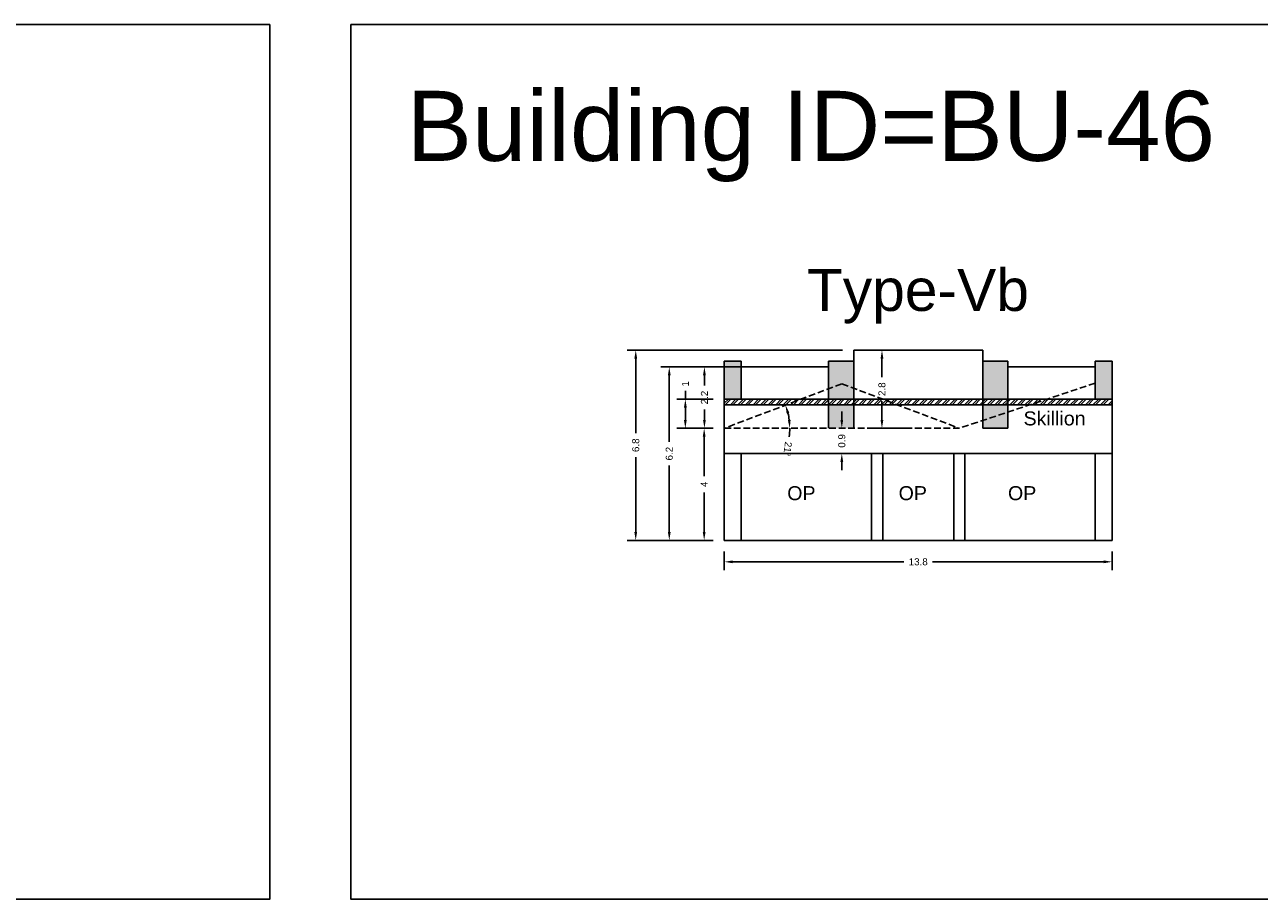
# Model space of a CAD drawing. Header units: metres. Extents: x 3416649 to 3417093, y -6712874 to -6712690.
# Tile 19 of 45: x 3416862 to 3416906, y -6712874 to -6712843. Entities that reach past the tile are written whole.
import ezdxf

# ---------------------------------------------------------------- set-up
doc = ezdxf.new("R2010")
doc.units = ezdxf.units.M
doc.linetypes.add('ACAD_ISO02W100', pattern=[15, 12, -3])
doc.layers.add('Dotted', color=7, linetype='ACAD_ISO02W100', plot=False)
doc.styles.get("Standard").update_dxf_attribs({"font": 'arial.ttf'})
doc.dimstyles.new('ISO-25', dxfattribs={"dimtxt": 0.25, "dimasz": 0.3, "dimexe": 0.3, "dimexo": 0.4, "dimgap": 0.2, "dimtad": 0, "dimdec": 1, "dimdsep": 46, "dimtxsty": 'Standard', "dimcen": 2.5, "dimadec": 0, "dimazin": 0, "dimtfac": 1, "dimtdec": 1, "dimtmove": 0, "dimatfit": 3, "dimfxl": 1, "dimarcsym": 0})

# ---------------------------------------------------------------- blocks, each defined once
blk = doc.blocks.new('*D390')
at = {"color": 0, "lineweight": -2, "transparency": 16777216}
for start, end in [(7.3695, 13.411), (352.6305, 0)]:
    blk.add_arc((3416886.521, -6712857.664), 2.334, start, end, dxfattribs=at)
at = {"color": 0, "transparency": 16777216}
for points in [[(3416888.744, -6712857.138), (3416888.839, -6712857.108), (3416888.703, -6712856.836)], [(3416888.886, -6712857.362), (3416888.786, -6712857.368), (3416888.855, -6712857.664)]]:
    blk.add_solid(points, dxfattribs=at)
at = {"layer": 'Defpoints', "color": 0, "transparency": 16777216}
for p in [(3416890.711, -6712856.074), (3416888.787, -6712857.105), (3416886.521, -6712857.664), (3416886.521, -6712857.664), (3416894.901, -6712857.664)]:
    blk.add_point(p, dxfattribs=at)
at = {"color": 0, "transparency": 16777216, "insert": (3416888.779, -6712858.407), "char_height": 0.25, "attachment_point": 5, "rotation": 262.6305}
blk.add_mtext('21°', dxfattribs=at)
blk = doc.blocks.new('*D391')
at = {"color": 0, "lineweight": -2, "transparency": 16777216}
for p, q in [((3416886.521, -6712862.064), (3416886.521, -6712862.729)), ((3416900.351, -6712862.064), (3416900.351, -6712862.729)), ((3416886.821, -6712862.429), (3416892.923, -6712862.429)), ((3416900.051, -6712862.429), (3416893.949, -6712862.429))]:
    blk.add_line(p, q, dxfattribs=at)
at = {"color": 0, "transparency": 16777216}
for points in [[(3416886.821, -6712862.379), (3416886.821, -6712862.479), (3416886.521, -6712862.429)], [(3416900.051, -6712862.379), (3416900.051, -6712862.479), (3416900.351, -6712862.429)]]:
    blk.add_solid(points, dxfattribs=at)
at = {"layer": 'Defpoints', "color": 0, "transparency": 16777216}
for p in [(3416886.521, -6712861.664), (3416900.351, -6712861.664), (3416900.351, -6712862.429)]:
    blk.add_point(p, dxfattribs=at)
at = {"color": 0, "transparency": 16777216, "insert": (3416893.436, -6712862.429), "char_height": 0.25, "attachment_point": 5}
blk.add_mtext('13.8', dxfattribs=at)
blk = doc.blocks.new('*D392')
at = {"color": 0, "lineweight": -2, "transparency": 16777216}
for p, q in [((3416886.121, -6712857.664), (3416885.503, -6712857.664)), ((3416885.803, -6712857.964), (3416885.803, -6712859.378)), ((3416885.803, -6712861.364), (3416885.803, -6712859.951)), ((3416886.121, -6712861.664), (3416885.503, -6712861.664))]:
    blk.add_line(p, q, dxfattribs=at)
at = {"color": 0, "transparency": 16777216}
for points in [[(3416885.753, -6712857.964), (3416885.853, -6712857.964), (3416885.803, -6712857.664)], [(3416885.753, -6712861.364), (3416885.853, -6712861.364), (3416885.803, -6712861.664)]]:
    blk.add_solid(points, dxfattribs=at)
at = {"layer": 'Defpoints', "color": 0, "transparency": 16777216}
for p in [(3416885.803, -6712857.664), (3416886.521, -6712857.664), (3416886.521, -6712861.664)]:
    blk.add_point(p, dxfattribs=at)
at = {"color": 0, "transparency": 16777216, "insert": (3416885.803, -6712859.664), "char_height": 0.25, "attachment_point": 5, "rotation": 90}
blk.add_mtext('4', dxfattribs=at)
blk = doc.blocks.new('*D393')
at = {"color": 0, "lineweight": -2, "transparency": 16777216}
for p, q in [((3416887.437, -6712855.474), (3416885.512, -6712855.474)), ((3416885.812, -6712855.774), (3416885.812, -6712856.141)), ((3416885.812, -6712857.364), (3416885.812, -6712856.998)), ((3416886.121, -6712857.664), (3416885.512, -6712857.664))]:
    blk.add_line(p, q, dxfattribs=at)
at = {"color": 0, "transparency": 16777216}
for points in [[(3416885.762, -6712855.774), (3416885.862, -6712855.774), (3416885.812, -6712855.474)], [(3416885.762, -6712857.364), (3416885.862, -6712857.364), (3416885.812, -6712857.664)]]:
    blk.add_solid(points, dxfattribs=at)
at = {"layer": 'Defpoints', "color": 0, "transparency": 16777216}
for p in [(3416885.812, -6712855.474), (3416887.837, -6712855.474), (3416886.521, -6712857.664)]:
    blk.add_point(p, dxfattribs=at)
at = {"color": 0, "transparency": 16777216, "insert": (3416885.812, -6712856.569), "char_height": 0.25, "attachment_point": 5, "rotation": 90}
blk.add_mtext('2.2', dxfattribs=at)
blk = doc.blocks.new('*D394')
at = {"color": 0, "lineweight": -2, "transparency": 16777216}
for p, q in [((3416893.036, -6712854.874), (3416891.843, -6712854.874)), ((3416892.143, -6712855.174), (3416892.143, -6712855.839)), ((3416892.143, -6712857.364), (3416892.143, -6712856.699)), ((3416893.036, -6712857.664), (3416891.843, -6712857.664))]:
    blk.add_line(p, q, dxfattribs=at)
at = {"color": 0, "transparency": 16777216}
for points in [[(3416892.093, -6712855.174), (3416892.193, -6712855.174), (3416892.143, -6712854.874)], [(3416892.093, -6712857.364), (3416892.193, -6712857.364), (3416892.143, -6712857.664)]]:
    blk.add_solid(points, dxfattribs=at)
at = {"layer": 'Defpoints', "color": 0, "transparency": 16777216}
for p in [(3416893.436, -6712854.874), (3416892.143, -6712857.664), (3416893.436, -6712857.664)]:
    blk.add_point(p, dxfattribs=at)
at = {"color": 0, "transparency": 16777216, "insert": (3416892.143, -6712856.269), "char_height": 0.25, "attachment_point": 5, "rotation": 90}
blk.add_mtext('2.8', dxfattribs=at)
blk = doc.blocks.new('*D395')
at = {"color": 0, "lineweight": -2, "transparency": 16777216}
for p, q in [((3416888.279, -6712855.474), (3416884.259, -6712855.474)), ((3416884.559, -6712855.774), (3416884.559, -6712858.142)), ((3416884.559, -6712861.364), (3416884.559, -6712858.996)), ((3416886.121, -6712861.664), (3416884.259, -6712861.664))]:
    blk.add_line(p, q, dxfattribs=at)
at = {"color": 0, "transparency": 16777216}
for points in [[(3416884.509, -6712855.774), (3416884.609, -6712855.774), (3416884.559, -6712855.474)], [(3416884.509, -6712861.364), (3416884.609, -6712861.364), (3416884.559, -6712861.664)]]:
    blk.add_solid(points, dxfattribs=at)
at = {"layer": 'Defpoints', "color": 0, "transparency": 16777216}
for p in [(3416884.559, -6712855.474), (3416888.679, -6712855.474), (3416886.521, -6712861.664)]:
    blk.add_point(p, dxfattribs=at)
at = {"color": 0, "transparency": 16777216, "insert": (3416884.559, -6712858.569), "char_height": 0.25, "attachment_point": 5, "rotation": 90}
blk.add_mtext('6.2', dxfattribs=at)
blk = doc.blocks.new('*D396')
at = {"color": 0, "lineweight": -2, "transparency": 16777216}
for p, q in [((3416890.736, -6712854.874), (3416883.063, -6712854.874)), ((3416883.363, -6712855.174), (3416883.363, -6712857.841)), ((3416883.363, -6712861.364), (3416883.363, -6712858.698)), ((3416886.121, -6712861.664), (3416883.063, -6712861.664))]:
    blk.add_line(p, q, dxfattribs=at)
at = {"color": 0, "transparency": 16777216}
for points in [[(3416883.313, -6712855.174), (3416883.413, -6712855.174), (3416883.363, -6712854.874)], [(3416883.313, -6712861.364), (3416883.413, -6712861.364), (3416883.363, -6712861.664)]]:
    blk.add_solid(points, dxfattribs=at)
at = {"layer": 'Defpoints', "color": 0, "transparency": 16777216}
for p in [(3416883.363, -6712854.874), (3416891.136, -6712854.874), (3416886.521, -6712861.664)]:
    blk.add_point(p, dxfattribs=at)
at = {"color": 0, "transparency": 16777216, "insert": (3416883.363, -6712858.269), "char_height": 0.25, "attachment_point": 5, "rotation": 90}
blk.add_mtext('6.8', dxfattribs=at)
blk = doc.blocks.new('*D397')
at = {"color": 0, "lineweight": -2, "transparency": 16777216}
for p, q in [((3416890.711, -6712857.364), (3416890.711, -6712857.064)), ((3416890.443, -6712857.664), (3416890.411, -6712857.664)), ((3416890.711, -6712857.664), (3416890.711, -6712857.686)), ((3416890.443, -6712858.564), (3416890.411, -6712858.564)), ((3416890.711, -6712858.564), (3416890.711, -6712858.542)), ((3416890.711, -6712858.864), (3416890.711, -6712859.164))]:
    blk.add_line(p, q, dxfattribs=at)
at = {"color": 0, "transparency": 16777216}
for points in [[(3416890.661, -6712857.364), (3416890.761, -6712857.364), (3416890.711, -6712857.664)], [(3416890.661, -6712858.864), (3416890.761, -6712858.864), (3416890.711, -6712858.564)]]:
    blk.add_solid(points, dxfattribs=at)
at = {"layer": 'Defpoints', "color": 0, "transparency": 16777216}
for p in [(3416890.711, -6712857.664), (3416890.843, -6712857.664), (3416890.843, -6712858.564)]:
    blk.add_point(p, dxfattribs=at)
at = {"color": 0, "transparency": 16777216, "insert": (3416890.711, -6712858.114), "char_height": 0.25, "attachment_point": 5, "rotation": 90}
blk.add_mtext('0.9', dxfattribs=at)
blk = doc.blocks.new('*D398')
at = {"color": 0, "lineweight": -2, "transparency": 16777216}
for p, q in [((3416885.132, -6712856.624), (3416885.132, -6712856.324)), ((3416886.121, -6712856.624), (3416884.832, -6712856.624)), ((3416885.132, -6712857.364), (3416885.132, -6712856.924)), ((3416886.121, -6712857.664), (3416884.832, -6712857.664))]:
    blk.add_line(p, q, dxfattribs=at)
at = {"color": 0, "transparency": 16777216}
for points in [[(3416885.082, -6712856.924), (3416885.182, -6712856.924), (3416885.132, -6712856.624)], [(3416885.082, -6712857.364), (3416885.182, -6712857.364), (3416885.132, -6712857.664)]]:
    blk.add_solid(points, dxfattribs=at)
at = {"layer": 'Defpoints', "color": 0, "transparency": 16777216}
for p in [(3416885.132, -6712856.624), (3416886.521, -6712856.624), (3416886.521, -6712857.664)]:
    blk.add_point(p, dxfattribs=at)
at = {"color": 0, "transparency": 16777216, "insert": (3416885.132, -6712856.078), "char_height": 0.25, "attachment_point": 5, "rotation": 90}
blk.add_mtext('1', dxfattribs=at)

msp = doc.modelspace()

# ---------------------------------------------------------------- hatches: boundary and pattern name
h = msp.add_hatch(color=256)
h.dxf.hatch_style = 1
h.paths.add_polyline_path([(3416887.121, -6712855.274), (3416886.521, -6712855.274), (3416886.521, -6712856.624), (3416887.121, -6712856.624)])
h.paths.add_polyline_path([(3416891.136, -6712855.474), (3416891.136, -6712855.274), (3416890.236, -6712855.274), (3416890.236, -6712856.255), (3416890.711, -6712856.074), (3416891.136, -6712856.236)])
h.paths.add_polyline_path([(3416891.136, -6712856.236), (3416890.711, -6712856.074), (3416890.236, -6712856.255), (3416890.236, -6712856.624), (3416891.136, -6712856.624)])
h.paths.add_polyline_path([(3416891.136, -6712856.824), (3416890.236, -6712856.824), (3416890.236, -6712857.664), (3416891.136, -6712857.664)])
h = msp.add_hatch(color=256)
h.dxf.hatch_style = 1
h.paths.add_polyline_path([(3416899.751, -6712855.274), (3416900.351, -6712855.274), (3416900.351, -6712856.624), (3416899.751, -6712856.624)])
h.paths.add_polyline_path([(3416895.736, -6712855.474), (3416895.736, -6712855.274), (3416896.636, -6712855.274), (3416896.636, -6712856.255), (3416896.161, -6712856.074), (3416895.736, -6712856.236)])
h.paths.add_polyline_path([(3416895.736, -6712856.236), (3416896.161, -6712856.074), (3416896.636, -6712856.255), (3416896.636, -6712856.624), (3416895.736, -6712856.624)])
h.paths.add_polyline_path([(3416895.736, -6712856.824), (3416896.636, -6712856.824), (3416896.636, -6712857.664), (3416895.736, -6712857.664)])
h = msp.add_hatch()
h.set_pattern_fill('ANSI32', color=256, scale=0.02)
h.set_pattern_definition([(45, (-20.90565, 0), (-0.134703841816, 0.134703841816), []), (45, (-20.81584, 0), (-0.134703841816, 0.134703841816), [])])
h.paths.add_polyline_path([(3416900.351, -6712856.824), (3416900.351, -6712856.624), (3416886.521, -6712856.624), (3416886.521, -6712856.824)])

# ---------------------------------------------------------------- linework, layer by layer
for points in [[(3416830.396, -6712843.261), (3416870.314, -6712843.261), (3416870.314, -6712874.473), (3416830.396, -6712874.473)], [(3416873.204, -6712843.261), (3416909.754, -6712843.261), (3416909.754, -6712874.473), (3416873.204, -6712874.473)], [(3416891.771, -6712858.564), (3416887.121, -6712858.564), (3416887.121, -6712861.664), (3416891.771, -6712861.664)], [(3416894.701, -6712858.564), (3416892.171, -6712858.564), (3416892.171, -6712861.664), (3416894.701, -6712861.664)]]:
    msp.add_lwpolyline(points, close=True)
for points in [[(3416891.136, -6712854.874), (3416895.736, -6712854.874)], [(3416891.136, -6712855.474), (3416891.136, -6712854.874)], [(3416895.736, -6712855.474), (3416895.736, -6712854.874)], [(3416886.521, -6712855.274), (3416886.521, -6712861.664)], [(3416886.521, -6712855.274), (3416887.121, -6712855.274)], [(3416887.121, -6712855.274), (3416887.121, -6712856.624)], [(3416887.121, -6712855.474), (3416890.236, -6712855.474)], [(3416890.236, -6712855.274), (3416890.236, -6712857.664)], [(3416890.236, -6712855.274), (3416891.136, -6712855.274)], [(3416891.136, -6712855.474), (3416891.136, -6712857.664)], [(3416895.736, -6712855.274), (3416896.636, -6712855.274)], [(3416895.736, -6712855.474), (3416895.736, -6712857.664)], [(3416896.636, -6712855.274), (3416896.636, -6712857.664)], [(3416896.636, -6712855.474), (3416899.751, -6712855.474)], [(3416899.751, -6712855.274), (3416899.751, -6712856.624)], [(3416899.751, -6712855.274), (3416900.351, -6712855.274)], [(3416900.351, -6712855.274), (3416900.351, -6712861.664)], [(3416886.521, -6712856.624), (3416900.351, -6712856.624)], [(3416886.521, -6712856.824), (3416900.351, -6712856.824)], [(3416895.736, -6712857.664), (3416896.636, -6712857.664)], [(3416886.521, -6712858.564), (3416900.351, -6712858.564)], [(3416887.121, -6712858.564), (3416887.121, -6712861.664)], [(3416891.771, -6712858.564), (3416891.771, -6712861.664)], [(3416892.171, -6712858.564), (3416892.171, -6712861.664)], [(3416894.701, -6712858.564), (3416894.701, -6712861.664)], [(3416895.101, -6712858.564), (3416895.101, -6712861.664)], [(3416899.751, -6712858.564), (3416899.751, -6712861.664)], [(3416886.521, -6712861.664), (3416900.351, -6712861.664)]]:
    msp.add_lwpolyline(points)
at = {"layer": 'Dotted', "ltscale": 0.02}
for points in [[(3416890.711, -6712856.074), (3416886.521, -6712857.664)], [(3416890.711, -6712856.074), (3416894.901, -6712857.664)], [(3416899.751, -6712856.049), (3416894.901, -6712857.664)], [(3416886.521, -6712857.664), (3416894.901, -6712857.664)]]:
    msp.add_lwpolyline(points, dxfattribs=at)

# ---------------------------------------------------------------- texts
at = {"attachment_point": 1}
for s, width, heights, insert, char_height in [('Building ID=BU-46', 67.86454, [0.517], (3416875.194, -6712845.622), 2.5), ('Type-Vb', 9.99112, [0.517], (3416889.466, -6712851.976), 1.5), ('Skillion', 1.17554, [0], (3416897.192, -6712857.062), 0.5), ('OP', 1.17554, [0], (3416888.765, -6712859.729), 0.5), ('OP', 1.17554, [0], (3416892.737, -6712859.729), 0.5), ('OP', 1.17554, [0], (3416896.637, -6712859.729), 0.5)]:
    msp.add_mtext_dynamic_manual_height_columns(s, width=width, gutter_width=12.5, heights=heights, dxfattribs=dict(at, insert=insert, char_height=char_height))

# ---------------------------------------------------------------- dimensions: what is measured, and where the dimension line sits
for base, p1, p2, picture, middle in [((3416883.363, -6712854.874), (3416886.521, -6712861.664), (3416891.136, -6712854.874), '*D396', (3416883.363, -6712858.269)), ((3416892.143, -6712857.664), (3416893.436, -6712854.874), (3416893.436, -6712857.664), '*D394', (3416892.143, -6712856.269)), ((3416884.559, -6712855.474), (3416886.521, -6712861.664), (3416888.679, -6712855.474), '*D395', (3416884.559, -6712858.569)), ((3416885.812, -6712855.474), (3416886.521, -6712857.664), (3416887.837, -6712855.474), '*D393', (3416885.812, -6712856.569)), ((3416885.132, -6712856.624), (3416886.521, -6712857.664), (3416886.521, -6712856.624), '*D398', (3416885.132, -6712856.078)), ((3416885.803, -6712857.664), (3416886.521, -6712861.664), (3416886.521, -6712857.664), '*D392', (3416885.803, -6712859.664))]:
    dim = msp.add_linear_dim(base=base, p1=p1, p2=p2, angle=90, dimstyle='ISO-25')
    dim.commit()
    dim.dimension.update_dxf_attribs({"geometry": picture, "text_midpoint": middle})
dim = msp.add_angular_dim_2l(base=(3416888.787, -6712857.105), line1=((3416886.521, -6712857.664), (3416894.901, -6712857.664)), line2=((3416890.711, -6712856.074), (3416886.521, -6712857.664)), dimstyle='ISO-25')
dim.commit()
dim.dimension.update_dxf_attribs({"geometry": '*D390', "text_midpoint": (3416888.779, -6712858.407)})
dim = msp.add_linear_dim(base=(3416890.711, -6712857.664), p1=(3416890.843, -6712858.564), p2=(3416890.843, -6712857.664), angle=90, dimstyle='ISO-25')
dim.commit()
dim.dimension.update_dxf_attribs({"geometry": '*D397', "text_midpoint": (3416890.711, -6712858.114), "dimtype": 160})
dim = msp.add_linear_dim(base=(3416900.351, -6712862.429), p1=(3416886.521, -6712861.664), p2=(3416900.351, -6712861.664), dimstyle='ISO-25')
dim.commit()
dim.dimension.update_dxf_attribs({"geometry": '*D391', "text_midpoint": (3416893.436, -6712862.429)})

doc.saveas('drawing.dxf')
